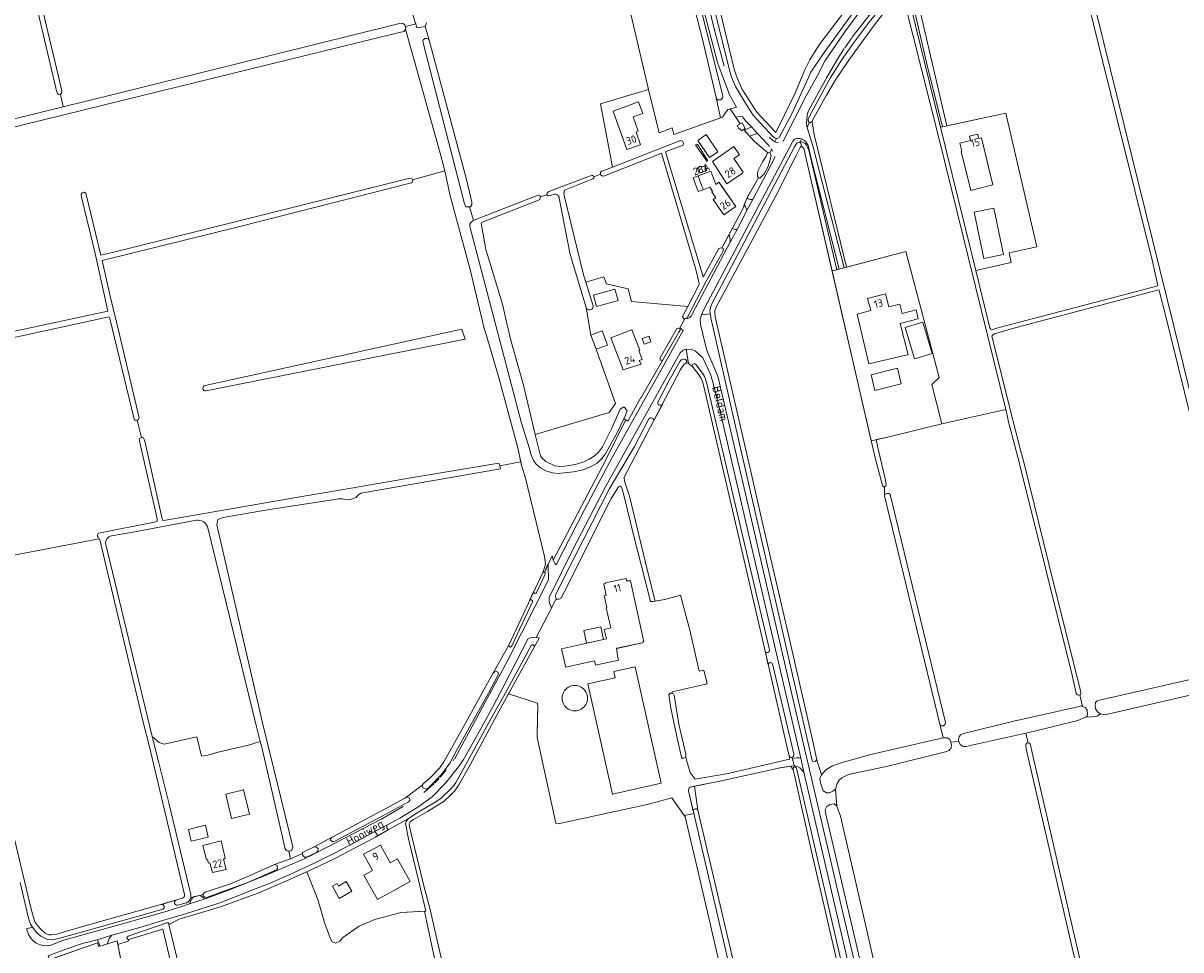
# Model space of a CAD drawing. Header units: metres. Extents: x 209813 to 223847, y 571801 to 587119.
# Tile 169 of 256: x 215663 to 216272, y 577498 to 577986. Entities that reach past the tile are written whole.
import ezdxf
from ezdxf.enums import TextEntityAlignment as Align

# ---------------------------------------------------------------- set-up
doc = ezdxf.new("R2010")
doc.units = ezdxf.units.M
for name, color, linetype, lineweight in [('B-RO-GR-BOUWLAND-GV', 8, 'Continuous', 0), ('B-RO-GR-GRAS-GV', 8, 'Continuous', 0), ('B-RO-GR-GROENVOORZIENING-GV', 8, 'Continuous', 0), ('B-RO-OG-BEBOUWING-GV', 8, 'Continuous', 0), ('B-RO-OG-BEBOUWING-T18', 8, 'Continuous', 0), ('B-RO-OG-BEBOUWING_OPSLAGTANK-GV', 8, 'Continuous', 0), ('B-RO-OG-TERREIN_CULTUURSCHEIDING-GV', 8, 'Continuous', 0), ('B-RO-OG-TERREIN_ERF-GV', 8, 'Continuous', 0), ('B-RO-OG-TOPOGRAFIE-T18', 8, 'Continuous', 0), ('B-RO-OG-WATER_SLOOT-GV', 8, 'Continuous', 0), ('B-RO-OG-WEG-GV', 8, 'Continuous', 0), ('B-RO-VH-ONVERHARD-GV', 8, 'Continuous', 0), ('B-RO-VH-VERHARDING_BETONSTRAATSTEEN-GV', 8, 'Continuous', 0), ('B-RO-VH-VERHARDING_PUIN-GV', 8, 'Continuous', 0)]:
    doc.layers.add(name, color=color, linetype=linetype, lineweight=lineweight)
doc.styles.add('NLCS-ISO-M200-T18', font='txt', dxfattribs={"height": 0.36})

msp = doc.modelspace()

# ---------------------------------------------------------------- linework, layer by layer
at = {"layer": 'B-RO-GR-BOUWLAND-GV', "flags": 128}
msp.add_lwpolyline([(215656.702, 578049.83), (215655.898, 578051.931), (215655.775, 578052.085), (215655.045, 578051.978), (215593.897, 578036.853), (215560.843, 578028.737), (215548.51, 578025.614), (215548.352, 578025.552), (215548.178, 578025.242), (215548.204, 578024.859), (215558.709, 577980.953), (215559.817, 577976.077), (215562.321, 577968.353), (215562.692, 577966.816), (215574.42, 577916.17), (215574.698, 577915.553), (215574.923, 577915.253), (215683.942, 577942.02), (215682.456, 577948.689), (215681.592, 577948.576), (215680.864, 577949.021), (215680.597, 577949.715), (215665.107, 578015.675)], close=True, dxfattribs=at)
msp.add_lwpolyline([(215875.241, 577986.268), (215874.471, 577984.365), (215876.617, 577977.084), (215896.309, 577903.74), (215899.166, 577891.919), (215899.166, 577890.515), (215898.299, 577889.474), (215897.868, 577889.428), (215899.991, 577882.228), (215903.818, 577883.82), (215933.936, 577895.608), (215935.028, 577895.103), (215935.086, 577894.615), (215938.586, 577895.73), (215938.726, 577896.85), (215939.679, 577897.384), (215962.5, 577906.105), (215963.139, 577905.608), (215963.317, 577905.192), (215966.865, 577906.656), (215966.896, 577907.46), (215967.456, 577908.192), (215968.136, 577908.387), (215973.109, 577910.317), (215966.885, 577943.718), (215992.165, 577951.189), (215981.612, 577996.083)], dxfattribs=at)
at = {"layer": 'B-RO-GR-GRAS-GV', "flags": 128}
for points in [[(215996.293, 578131.384), (216037.24, 577961.937), (216038.387, 577958.146), (216041.337, 577951.564), (216049.157, 577939.274), (216059.255, 577928.609), (216064.35, 577938.938), (216069.348, 577949.177), (216074.353, 577961.121), (216077.141, 577966.887), (216081.996, 577974.677), (216100.22, 577998.987)], [(215658.672, 578053.122), (215682.064, 577955.057), (215683.132, 577950.414), (215683.038, 577949.257), (215682.456, 577948.689), (215683.942, 577942.02), (215708.789, 577948.121), (215859.66, 577985.591), (215861.935, 577986.07), (215862.939, 577985.959), (215863.794, 577985.317), (215864.173, 577984.37), (215869.567, 577985.841), (215869.445, 577986.02), (215859.373, 578019.927)], [(216216.487, 578038.457), (216269.022, 577825.773), (216308.392, 577665.038), (216310.945, 577654.798), (216310.809, 577654.308)], [(216134.241, 577996.169), (216149.197, 577932.041), (216177.042, 577937.974), (216180.342, 577938.702), (216196.672, 577868.402), (216182.065, 577865.108), (216183.072, 577860.105), (216164.472, 577855.791), (216171.906, 577825.629), (216172.194, 577825.061), (216172.476, 577824.774), (216172.753, 577824.681), (216176.827, 577825.777), (216249.14, 577844.807), (216260.317, 577847.778), (216260.335, 577847.94), (216257.634, 577860.532), (216229.461, 577973.433), (216217.318, 578022.868)], [(216180.226, 577782.624), (216144.961, 577925.652), (216126.78, 577997.958), (216125.31, 578002.781), (216120.427, 577997.266), (216110.176, 577983.771), (216097.935, 577967.102), (216090.563, 577956.313), (216085.819, 577948.244), (216080.061, 577937.902), (216078.401, 577934.6), (216078.253, 577934.386), (216079.354, 577927.546), (216096.391, 577857.599), (216127.694, 577865.83), (216145.15, 577799.45), (216141.256, 577795.786), (216146.688, 577775.127)], [(215884.803, 577908.369), (215882.424, 577917.689), (215864.145, 577982.995), (215863.991, 577982.593), (215863.227, 577981.666), (215858.025, 577980.489), (215716.41, 577945.733), (215576.233, 577911.382)], [(215947.871, 577894.712), (215957.934, 577853.646), (215959.155, 577849.669), (215968.544, 577852.609), (215970.061, 577848.913), (215981.434, 577846.164), (215983.14, 577839.53), (216012.822, 577836.917), (216018.814, 577848.47), (216018.836, 577848.667), (216018.672, 577849.65), (216016.972, 577856.454), (215999.012, 577917.568), (215998.638, 577917.433), (215968.929, 577905.748), (215967.878, 577905.555), (215966.851, 577906.274), (215966.865, 577906.656), (215963.317, 577905.192)], [(215924.865, 577755.104), (215923.376, 577762.421), (215913.195, 577800.048), (215906.68, 577822.104), (215905.598, 577825.35), (215898.13, 577856.438), (215887.742, 577895.19), (215884.803, 577908.369), (215867.851, 577903.535), (215868.002, 577903.085), (215867.712, 577902.336), (215867.231, 577901.952), (215776.823, 577879.059), (215704.482, 577861.084), (215708.613, 577842.358), (215713.558, 577822.199), (215723.857, 577778.355), (215723.238, 577777.038)], [(215617.249, 577815.063), (215707.427, 577834.537), (215705.692, 577842.612), (215700.755, 577864.765), (215693.589, 577894.474), (215693.297, 577895.965), (215693.911, 577896.702), (215694.927, 577897.071), (215695.815, 577896.538), (215703.684, 577864.021), (215704.961, 577864.212), (215709.782, 577865.353), (215789.249, 577885.119), (215866.427, 577904.529), (215867.669, 577904.079), (215867.851, 577903.535)], [(215963.317, 577905.192), (215963.534, 577904.685), (215962.801, 577904.064), (215947.874, 577898.188)], [(215935.086, 577894.615), (215935.157, 577894.008), (215934.829, 577893.297), (215934.225, 577892.894), (215904.189, 577881.163), (215904.074, 577880.832), (215906.436, 577866.96), (215907.342, 577864.109), (215915.279, 577838.222), (215917.598, 577827.987), (215919.878, 577818.554), (215926.346, 577795.56), (215932.481, 577769.521), (215971.483, 577781.145), (215974.8, 577785.884), (215964.55, 577814.391), (215961.825, 577821.874), (215959.256, 577836.402), (215950.794, 577864.257), (215945.131, 577894.001)], [(215942.071, 577895.904), (215940.486, 577895.28), (215939.541, 577895.127), (215938.586, 577895.73), (215935.086, 577894.615)], [(216308.11, 577655.118), (216265.108, 577829.543), (216261.115, 577845.372), (216260.879, 577845.755), (216185.817, 577825.844), (216174.424, 577822.556), (216173.419, 577822.008), (216173.099, 577821.642), (216172.99, 577821.297), (216185.434, 577771.666), (216187.968, 577761.31), (216189.886, 577754.231), (216202.894, 577701.454), (216219.624, 577634.442), (216219.866, 577633.405), (216219.562, 577632.443), (216219.228, 577632.389)], [(215723.238, 577777.038), (215721.36, 577777.038), (215720.992, 577778.325), (215708.379, 577830.558), (215708.16, 577831.248), (215707.821, 577831.382), (215707.209, 577831.363), (215633.619, 577815.346), (215599.753, 577808.464), (215600.28, 577805.629), (215614.542, 577746.279), (215620.324, 577721.052), (215623.54, 577705.624)], [(215758.709, 577795.345), (215893.873, 577824.953), (215894.45, 577822.948), (215895.285, 577820.787), (215895.58, 577819.657), (215759.09, 577792.431)], [(216155.5, 577607.878), (216155.399, 577608.953), (216155.649, 577610.269), (216156.478, 577611.375), (216157.985, 577612.106), (216184.491, 577618.513), (216218.223, 577626.068), (216220.068, 577626.56), (216220.714, 577626.314), (216219.228, 577632.389), (216218.589, 577632.287), (216217.802, 577632.411), (216217.413, 577633.112), (216215.213, 577642.85), (216187.625, 577753.352), (216187.511, 577754.171), (216185.682, 577760.943), (216181.968, 577775.557), (216180.226, 577782.624), (216146.688, 577775.127), (216118.145, 577768.092), (216112.012, 577766.865), (216112.897, 577762.661), (216115.651, 577750.636), (216116.961, 577745.498), (216117.374, 577743.008), (216117.193, 577742.44), (216116.378, 577741.978)], [(215722.829, 577777.038), (215725.076, 577767.949), (215726.155, 577767.733), (215726.819, 577765.926), (215735.956, 577725.112), (215736.221, 577724.435), (215736.348, 577724.316), (215736.624, 577724.268), (215746.988, 577725.963), (215809.521, 577736.868), (215826.494, 577739.632), (215866.981, 577746.611), (215913.379, 577754.495), (215913.753, 577753.044)], [(215733.437, 577724.884), (215732.56, 577729.136), (215724.539, 577763.72), (215723.991, 577766.189), (215723.939, 577767.294), (215725.076, 577767.949)], [(215927.097, 577747.234), (215925.3, 577753.158), (215924.865, 577755.104), (215913.753, 577753.044), (215914.003, 577752.139), (215914.151, 577751.347), (215840.624, 577738.645), (215839.376, 577737.786), (215838.057, 577736.347), (215836.258, 577735.628), (215833.561, 577735.088), (215830.743, 577735.568), (215829.061, 577735.715), (215791.538, 577729.753), (215768.098, 577725.797), (215765.401, 577724.778), (215764.822, 577721.863), (215788.892, 577617.726), (215804.73, 577552.425)], [(215802.693, 577550.03), (215803.628, 577546.109), (215809.882, 577548.95), (215809.875, 577549.426), (215816.039, 577552.376), (215825.837, 577557.623), (215856.431, 577573.9), (215863.837, 577577.982), (215864.711, 577578.552), (215872.937, 577584.835), (215873.858, 577585.865), (215876.982, 577588.497), (215882.098, 577593.8), (215884.38, 577597.078), (215886.696, 577601.104), (215894.997, 577616.329), (215910.11, 577643.641), (215918.633, 577658.545), (215918.781, 577658.912), (215936.44, 577696.871), (215936.795, 577697.63), (215937.89, 577701.217), (215937.324, 577705.303), (215927.097, 577747.234)], [(216119.432, 577737.876), (216148.47, 577617.817)], [(215702.641, 577717.607), (215732.664, 577723.491), (215733.306, 577723.838), (215733.416, 577724.114), (215733.437, 577724.884)], [(215754.081, 577724.326), (215721.683, 577718.333), (215709.241, 577716.189)], [(215785.689, 577615.613), (215759.833, 577721.103)], [(215624.46, 577700.697), (215624.665, 577699.709), (215702.754, 577714.62)], [(215747.743, 577527.241), (215729.112, 577605.822), (215726.25, 577617.319), (215703.426, 577713.31)], [(215706.14, 577712.221), (215730.806, 577610.501), (215734.416, 577607.236), (215737.062, 577606.389), (215754.314, 577610.27), (215756.641, 577600.039), (215759.816, 577600.674), (215765.443, 577602.291), (215781.526, 577605.949), (215787.675, 577607.799), (215785.689, 577615.613)], [(215624.665, 577699.709), (215624.957, 577698.305), (215652.911, 577578.487), (215667.029, 577519.511), (215668.96, 577512.853), (215670.485, 577510.797), (215672.063, 577508.972), (215674.414, 577506.956), (215676.343, 577506.015), (215677.729, 577505.969), (215680.507, 577506.385), (215684.429, 577507.594), (215708.489, 577514.41), (215732.867, 577521.338), (215746.624, 577525.374)], [(216323.486, 577273.834), (216323.259, 577275.031), (216324.368, 577275.475), (216334.14, 577277.587), (216395.245, 577291.768), (216316.798, 577632.028), (216316.376, 577633.982), (216316.445, 577635.451), (216316.571, 577636.08), (216315.513, 577641.067), (216305.419, 577638.772), (216232.405, 577621.946), (216230.249, 577622.352), (216228.376, 577621.254), (216223.872, 577620.634), (216222.624, 577620.9), (216218.293, 577618.897), (216195.36, 577613.289), (216190.846, 577612.281), (216192.086, 577607.126)], [(216230.249, 577622.352), (216230.075, 577622.385), (216228.539, 577623.456), (216227.498, 577625.113), (216227.407, 577626.711), (216227.558, 577628.327), (216228.481, 577629.179), (216229.641, 577629.54), (216295.97, 577644.752)], [(216033.059, 577475.49), (216018.624, 577537.689), (216011.348, 577568.248), (216004.338, 577578.183), (215991.458, 577574.673), (215944.588, 577564.485), (215943.397, 577564.816), (215933.479, 577609.878), (215933.663, 577621.057), (215933.898, 577626.165), (215933.7, 577628.104), (215918.436, 577633.004), (215913.241, 577623.576), (215897.114, 577593.679), (215892.273, 577585.046), (215890.126, 577581.842), (215888.078, 577579.709), (215884.51, 577576.479), (215875.804, 577571.022), (215868.276, 577566.834), (215866.678, 577565.582), (215866.396, 577565.174), (215866.126, 577564.513), (215866.27, 577563.161), (215867.529, 577557.742), (215874.022, 577531.143), (215876.737, 577520.773), (215912.735, 577363.432)], [(216220.714, 577626.314), (216222.25, 577625.73), (216223.073, 577624.367), (216223.355, 577622.381), (216223.109, 577621.134), (216222.624, 577620.9)], [(216190.846, 577612.281), (216159.262, 577605.226), (216158.432, 577605.226), (216157.546, 577605.44), (216156.257, 577606.29), (216155.5, 577607.878), (216151.425, 577607.511), (216151.649, 577605.982), (216151.447, 577604.565), (216150.458, 577603.025), (216148.563, 577602.331), (216118.249, 577594.933), (216097.489, 577590.39), (216093.97, 577588.78), (216092.462, 577587.482), (216091.53, 577585.681), (216090.62, 577582.751), (216091.293, 577573.794), (216093.156, 577568.517), (216105.359, 577516.015), (216115.348, 577471.911)], [(216147.286, 577609.772), (216147.677, 577609.856), (216148.589, 577609.856), (216149.503, 577609.742), (216150.877, 577608.825), (216151.425, 577607.511)], [(216242.342, 577382.29), (216191.094, 577604), (216190.847, 577605.541), (216190.883, 577606.222), (216191.234, 577606.857), (216191.772, 577607.126), (216192.313, 577607.126)], [(216192.313, 577607.126), (216192.802, 577606.881), (216193.168, 577606.439), (216193.315, 577606.008), (216194.183, 577601.893), (216202.794, 577564.763), (216215.753, 577508.394), (216236.764, 577418.474), (216261.274, 577313.479), (216272.265, 577265.943), (216272.638, 577264.524), (216272.833, 577264.11), (216273.054, 577263.813), (216273.422, 577263.464), (216273.626, 577263.5), (216307.869, 577271.401), (216311.401, 577272.24), (216312.051, 577272.152), (216312.411, 577271.446)], [(216018.186, 577571.71), (216045.602, 577454.411), (216075.348, 577327.325), (216077.023, 577320.553), (216127.233, 577333.861), (216126.45, 577340.247), (216118.514, 577374.517), (216077.644, 577551.566), (216068.957, 577590.195), (216068.288, 577592.873), (216067.101, 577594.786), (216061.53, 577593.926), (216029.674, 577586.948), (216016.31, 577584.279)], [(216018.186, 577571.71), (216016.31, 577584.279), (216014.152, 577583.848), (216013.515, 577583.498), (216013.309, 577583.087), (216013.183, 577581.866)], [(216013.183, 577581.866), (216015.662, 577571.161)], [(215885.612, 577465.726), (215878.098, 577500.175), (215874.117, 577518.507), (215861.768, 577517.805), (215848.079, 577514.188), (215839.665, 577510.536), (215831.172, 577504.583), (215829.584, 577502.678), (215827.203, 577501.567), (215825.298, 577502.52), (215824.107, 577505.298), (215821.567, 577512.6), (215817.894, 577524.64), (215812.116, 577539.297), (215801.056, 577534.265), (215786.963, 577528.083), (215766.725, 577520.766), (215744.928, 577514.243), (215739.588, 577511.419), (215756.794, 577440.487)], [(215769.055, 577369.15), (215760.072, 577409.358), (215736.385, 577509.102), (215718.479, 577503.593), (215718.112, 577502.637), (215712.654, 577500.87), (215720.584, 577460.331), (215673.03, 577450.234), (215674.446, 577444.51)]]:
    msp.add_lwpolyline(points, dxfattribs=at)
for points in [[(216030.033, 577936.275), (216027.782, 577946.879), (216020.35, 577978.366), (215994.579, 578078.332), (215994.381, 578079.477), (215994.636, 578080.2), (215963.734, 578071.706), (215981.612, 577996.083), (215992.209, 577951.202), (215997.768, 577928.442), (216004.676, 577930.956), (216005.4, 577927.482)], [(216083.209, 577590.262), (216085.568, 577592.982), (216089.101, 577595.002), (216095.425, 577597.208), (216109.164, 577600.968), (216143.376, 577608.929), (216147.286, 577609.772), (216116.371, 577737.164), (216116.378, 577741.978), (216115.817, 577742.01), (216115.36, 577742.668), (216111.424, 577757.183), (216074.689, 577916.95), (216074.228, 577918.875), (216073.888, 577919.928), (216073.377, 577920.708), (216073.096, 577920.997), (216072.798, 577921.106), (216072.432, 577921.157), (216072.309, 577921.042), (216071.966, 577920.569), (216069.891, 577916.415), (216059.071, 577894.904), (216046.533, 577871.458), (216027.947, 577836.844), (216027.072, 577834.85), (216026.993, 577834.101), (216027.304, 577831.431), (216047.093, 577745.507), (216052.019, 577723.66), (216065.611, 577664.769), (216078.474, 577608.636), (216080.83, 577598.103)], [(216011.96, 577807.275), (216010.763, 577806.339), (216010.001, 577805.289), (216009.04, 577803.698), (215979.291, 577747.035), (215979.266, 577746.305), (215979.699, 577744.441), (215982.125, 577737.106), (215991.757, 577697.035), (215995.605, 577681.782), (216000.655, 577682.542), (216008.91, 577684.976), (216013.981, 577665.834), (216018.823, 577644.959), (216021.204, 577645.435), (216023.03, 577638.291), (216004.528, 577633.922), (216004.662, 577633.289), (216005.373, 577633.015), (216005.611, 577632.175), (216008.134, 577616.98), (216011.734, 577601.241), (216011.835, 577599.515), (216012.169, 577597.942), (216014.153, 577591.46), (216016.68, 577588.047), (216034.063, 577591.063), (216066.408, 577598.471), (216066.147, 577600.269), (216065.006, 577605.467), (216054.757, 577650.207), (216037.447, 577725.038), (216021.368, 577794.085), (216020.478, 577797.444), (216019.788, 577799.065), (216018.862, 577800.712), (216015.591, 577804.816), (216015.222, 577805.239), (216013.139, 577806.98)]]:
    msp.add_lwpolyline(points, close=True, dxfattribs=at)
at = {"layer": 'B-RO-GR-GRAS-GV'}
for points in [[(215947.874, 577898.188, 0.1613916), (215947.871, 577894.712)], [(215945.131, 577894.001, 0.4839517), (215942.071, 577895.904)], [(215759.09, 577792.431, -0.9776718), (215758.709, 577795.345)], [(216116.371, 577737.164, -0.6163052), (216119.432, 577737.876)], [(215759.833, 577721.103, 0.3421888), (215754.081, 577724.326)], [(215701.926, 577716.184, -0.3462479), (215702.641, 577717.607)], [(215702.391, 577715.008, -0.1760642), (215701.926, 577716.184)], [(215703.426, 577713.31, 0.10324), (215702.754, 577714.62)], [(215709.241, 577716.189, 0.354776), (215706.14, 577712.221)], [(216148.47, 577617.817, -0.7982145), (216145.582, 577616.779)], [(216015.662, 577571.161, -0.7653844), (216018.186, 577571.71)], [(215804.73, 577552.425, -0.4598263), (215802.693, 577550.03)], [(215746.624, 577525.374, 0.4064001), (215747.743, 577527.241)]]:
    msp.add_lwpolyline(points, format="xyb", dxfattribs=at)
at = {"layer": 'B-RO-GR-GROENVOORZIENING-GV', "flags": 128}
msp.add_lwpolyline([(216072.309, 577921.042), (216072.432, 577921.157), (216072.798, 577921.106), (216073.096, 577920.997), (216073.377, 577920.708), (216073.888, 577919.928), (216074.228, 577918.875), (216074.689, 577916.95), (216088.775, 577855.688), (216091.226, 577856.24), (216076.493, 577919.205), (216075.864, 577920.874), (216075.329, 577921.921), (216074.552, 577922.724), (216073.625, 577923.334), (216072.584, 577923.594), (216071.826, 577923.51)], dxfattribs=at)
at = {"layer": 'B-RO-GR-GROENVOORZIENING-GV'}
msp.add_lwpolyline([(216071.826, 577923.51, -0.3987455), (216072.309, 577921.042)], format="xyb", dxfattribs=at)
at = {"layer": 'B-RO-OG-BEBOUWING-GV', "flags": 128}
for points in [[(215986.9, 577944.708), (215973.453, 577939.843), (215980.79, 577919.565), (215987.973, 577922.112), (215985.588, 577928.751), (215986.764, 577929.174), (215984.031, 577936.771), (215989.111, 577938.597)], [(216020.582, 577920.716), (216024.174, 577915.362), (216028.632, 577918.353), (216022.45, 577927.424), (216018.046, 577924.353)], [(216171.58, 577908.9), (216167.47, 577925.71), (216166.01, 577925.35), (216165.45, 577927.64), (216161.13, 577926.61), (216161.67, 577924.32), (216156.04, 577922.98), (216157.1, 577918.64), (216156.79, 577918.57), (216161.809, 577898.071), (216173.529, 577900.941)], [(216016.861, 577922.096), (216022.923, 577913.506), (216023.446, 577913.673), (216018.016, 577922.465)], [(216037.061, 577914.777), (216040.068, 577916.858), (216037.129, 577921.105), (216025.875, 577913.319), (216033.372, 577901.441), (216041.594, 577907.122), (216041.453, 577907.326), (216041.969, 577907.683)], [(216022.849, 577908.586), (216021.992, 577910.952), (216020.397, 577910.375), (216020.234, 577910.823), (216017.803, 577909.942), (216018.822, 577907.128)], [(216018.225, 577905.667), (216015.663, 577904.75), (216018.288, 577897.417), (216020.85, 577898.334)], [(216038.077, 577889.58), (216030.341, 577900.68), (216029.208, 577902.327), (216027.502, 577901.154), (216024.966, 577908.131), (216018.327, 577905.704), (216020.967, 577898.377), (216024.351, 577899.702), (216025.779, 577897.626), (216025.4, 577897.365), (216027.599, 577894.169), (216026.232, 577893.228), (216031.742, 577885.221)], [(216173.992, 577888.627), (216163.695, 577886.5), (216168.709, 577862.225), (216179.006, 577864.352)], [(215974.437, 577846.114), (215963.086, 577842.934), (215964.772, 577836.917), (215976.123, 577840.097)], [(216118.662, 577836.739), (216116.925, 577843.563), (216107.53, 577841.171), (216109.167, 577834.741), (216101.973, 577832.91), (216108.173, 577806.759), (216127.635, 577811.225), (216128.802, 577811.522), (216124.595, 577828.044), (216134.229, 577830.497), (216133.062, 577835.077), (216125.692, 577833.202), (216124.419, 577838.204)], [(215967.76, 577824.035), (215961.825, 577821.874), (215964.55, 577814.391), (215970.485, 577816.552)], [(215988.784, 577809.05), (215986.983, 577813.726), (215987.491, 577813.921), (215983.353, 577824.668), (215972.236, 577820.389), (215978.706, 577803.585), (215988.22, 577806.515), (215987.195, 577808.439)], [(215992.425, 577821.267), (215988.841, 577820.063), (215989.824, 577817.135), (215993.408, 577818.339)], [(215975.863, 577652.887), (215975.28, 577656.985), (215976.329, 577657.064), (215988.833, 577659.781), (215988.766, 577660.087), (215989.649, 577660.279), (215982.658, 577692.45), (215980.616, 577692.378), (215980.33, 577693.697), (215969.408, 577691.323), (215969.458, 577691.091), (215968.553, 577690.894), (215969.875, 577684.811), (215968.741, 577684.565), (215970.094, 577678.339), (215969.892, 577678.289), (215972.21, 577667.626), (215968.822, 577666.89), (215969.919, 577661.842), (215946.377, 577656.726), (215948.504, 577646.941), (215963.688, 577650.241), (215964.182, 577647.969), (215976.357, 577650.615)], [(215960.241, 577638.214), (215973.234, 577580.092), (215998.831, 577585.814), (215985.112, 577647.185), (215973.924, 577644.684), (215974.65, 577641.435)], [(215778.858, 577582.357), (215769.495, 577580.092), (215772.601, 577567.254), (215781.964, 577569.519)], [(215762.493, 577538.781), (215769.619, 577540.435), (215768.368, 577545.822), (215769.207, 577546.329), (215767.056, 577555.589), (215757.419, 577553.137), (215759.34, 577545.587), (215759.885, 577545.726), (215760.371, 577543.817), (215761.161, 577544.018)], [(215866.571, 577534.162), (215860.02, 577546.022), (215856.128, 577543.872), (215850.898, 577553.34), (215842.049, 577548.452), (215846.743, 577539.953), (215842.294, 577537.495), (215849.38, 577524.667)], [(215828.904, 577531.733), (215828.178, 577533.068), (215825.621, 577531.678), (215829.133, 577525.216), (215835.865, 577528.989), (215832.976, 577534.055)]]:
    msp.add_lwpolyline(points, close=True, dxfattribs=at)
msp.add_lwpolyline([(216043.025, 577930.596), (216041.471, 577933.619), (216038.805, 577932.249), (216039.807, 577930.301), (216040.313, 577930.561), (216040.865, 577929.486), (216043.025, 577930.596)], dxfattribs=at)
at = {"layer": 'B-RO-OG-BEBOUWING_OPSLAGTANK-GV'}
msp.add_lwpolyline([(215959.982, 577630.623, 1.0000747), (215946.593, 577630.623)], format="xyb", dxfattribs=at)
at = {"layer": 'B-RO-OG-TERREIN_CULTUURSCHEIDING-GV', "flags": 128}
for points in [[(216145.854, 577931.329), (216146.904, 577931.553), (216138.519, 577965.396), (216131.329, 577996.461), (216128.206, 578005.484), (216127.407, 578006.66), (216126.641, 578007.122), (216126.246, 578006.529), (216127.047, 578006.25), (216127.586, 578005.456), (216127.936, 578004.408), (216139.867, 577955.619)], [(216095.199, 577857.285), (216096.391, 577857.599), (216079.354, 577927.546), (216078.253, 577934.386), (216078.034, 577934.07), (216077.504, 577933.777), (216076.93, 577933.82), (216075.646, 577931.226), (216078.72, 577921.572)], [(216072.639, 577925.153), (216071.826, 577923.51), (216072.584, 577923.594), (216073.625, 577923.334), (216074.552, 577922.724), (216075.329, 577921.921), (216075.864, 577920.874), (216076.493, 577919.205), (216091.226, 577856.24), (216092.491, 577856.573), (216077.632, 577915.594), (216076.131, 577921.621), (216075.185, 577923.451), (216074.199, 577924.315)]]:
    msp.add_lwpolyline(points, close=True, dxfattribs=at)
at = {"layer": 'B-RO-OG-TERREIN_ERF-GV', "flags": 128}
for points in [[(216035.187, 577940.957), (216033.928, 577940.652), (216031.03, 577936.631), (216005.4, 577927.482), (216004.676, 577930.956), (215997.768, 577928.442), (215992.209, 577951.202), (215966.885, 577943.718), (215973.109, 577910.317), (216009.038, 577924.262), (216009.95, 577923.974), (216010.641, 577922.902), (216010.411, 577921.827), (216001.156, 577918.315), (216020.937, 577852.503), (216020.992, 577852.28), (216029.17, 577867.468), (216030.265, 577867.879), (216030.674, 577867.704), (216041.931, 577888.72), (216044.067, 577894.23), (216050.057, 577904.642), (216049.496, 577905.379), (216049.569, 577907.123), (216049.886, 577908.508), (216052.096, 577913.017), (216053.853, 577915.769), (216054.535, 577917.548), (216054.969, 577917.779), (216047.993, 577923.77), (216042.233, 577930.189), (216040.865, 577929.486), (216040.313, 577930.561), (216039.807, 577930.301), (216038.805, 577932.249), (216040.362, 577933.049)], [(215984.031, 577936.771), (215986.764, 577929.174), (215985.588, 577928.751), (215987.973, 577922.112), (215980.79, 577919.565), (215973.453, 577939.843), (215986.9, 577944.708), (215989.111, 577938.597)], [(216146.904, 577931.553), (216145.854, 577931.329), (216164.472, 577855.791), (216183.072, 577860.105), (216182.065, 577865.108), (216196.672, 577868.402), (216180.342, 577938.702), (216177.042, 577937.974)], [(216024.174, 577915.362), (216018.046, 577924.353), (216022.45, 577927.424), (216028.632, 577918.353)], [(216157.1, 577918.64), (216156.04, 577922.98), (216161.67, 577924.32), (216161.13, 577926.61), (216165.45, 577927.64), (216166.01, 577925.35), (216167.47, 577925.71), (216173.529, 577900.941), (216161.809, 577898.071), (216156.79, 577918.57)], [(216040.068, 577916.858), (216037.061, 577914.777), (216041.969, 577907.683), (216041.453, 577907.326), (216041.594, 577907.122), (216033.372, 577901.441), (216025.875, 577913.319), (216037.129, 577921.105)], [(216017.803, 577909.942), (216020.234, 577910.823), (216020.397, 577910.375), (216021.992, 577910.952), (216022.849, 577908.586), (216018.822, 577907.128)], [(216018.288, 577897.417), (216015.663, 577904.75), (216018.225, 577905.667), (216020.85, 577898.334)], [(216026.232, 577893.228), (216027.599, 577894.169), (216025.4, 577897.365), (216025.779, 577897.626), (216024.351, 577899.702), (216020.967, 577898.377), (216018.327, 577905.704), (216024.966, 577908.131), (216027.502, 577901.154), (216029.208, 577902.327), (216030.407, 577900.725), (216038.077, 577889.58), (216031.742, 577885.221)], [(216168.709, 577862.225), (216163.695, 577886.5), (216173.992, 577888.627), (216179.006, 577864.352)], [(216095.199, 577857.285), (216088.775, 577855.688), (216109.351, 577766.199), (216118.145, 577768.092), (216146.688, 577775.127), (216141.256, 577795.786), (216145.15, 577799.45), (216127.694, 577865.83)], [(215963.086, 577842.934), (215974.437, 577846.114), (215976.123, 577840.097), (215964.772, 577836.917)], [(216108.173, 577806.759), (216101.973, 577832.91), (216109.167, 577834.741), (216107.53, 577841.171), (216116.925, 577843.563), (216118.662, 577836.739), (216124.419, 577838.204), (216125.692, 577833.202), (216133.062, 577835.077), (216134.229, 577830.497), (216124.595, 577828.044), (216128.802, 577811.522), (216127.635, 577811.225)], [(215983.353, 577824.668), (215987.491, 577813.921), (215986.983, 577813.726), (215988.784, 577809.05), (215987.195, 577808.439), (215988.22, 577806.515), (215978.706, 577803.585), (215972.236, 577820.389)], [(216136.568, 577828.581), (216141.449, 577812.163), (216132.131, 577809.393), (216127.25, 577825.811)], [(215988.841, 577820.063), (215992.425, 577821.267), (215993.408, 577818.339), (215989.824, 577817.135)], [(216109.34, 577800.872), (216123.225, 577804.362), (216125.272, 577796.22), (216111.387, 577792.73)], [(215984.362, 577715.998), (215979.326, 577736.858), (215978.26, 577740.784), (215977.752, 577741.873), (215977.489, 577742.232), (215977.346, 577742.295), (215976.958, 577742.305), (215976.325, 577741.982), (215972.421, 577735.831), (215947.86, 577686.854), (215945.915, 577683.188), (215944.977, 577682.719), (215943.671, 577682.719), (215943.535, 577683.067), (215941.08, 577678.137), (215933.05, 577662.652), (215934.274, 577662.388), (215934.504, 577662.277), (215931.95, 577657.598), (215931.792, 577657.245), (215918.436, 577633.004), (215933.7, 577628.104), (215933.898, 577626.165), (215933.428, 577612.364), (215933.479, 577609.878), (215943.397, 577564.816), (215944.588, 577564.485), (215991.458, 577574.673), (216004.338, 577578.183), (216010.877, 577568.916), (216015.937, 577569.983), (216013.183, 577581.866), (216013.309, 577583.087), (216013.515, 577583.498), (216014.152, 577583.848), (216029.674, 577586.948), (216061.53, 577593.926), (216068.832, 577595.005), (216067.823, 577599.403), (216066.73, 577599.346), (216066.147, 577600.269), (216066.408, 577598.471), (216034.063, 577591.063), (216016.68, 577588.047), (216014.153, 577591.46), (216012.169, 577597.942), (216011.835, 577599.515), (216010.292, 577598.946), (216009.483, 577599.655), (216006.87, 577611.211), (216003.926, 577625.418), (216002.784, 577632.353), (216003.544, 577633.304), (216004.662, 577633.289), (216004.528, 577633.922), (216023.03, 577638.291), (216021.204, 577645.435), (216018.823, 577644.959), (216013.981, 577665.834), (216008.91, 577684.976), (216000.655, 577682.542), (215994.324, 577681.529), (215993.33, 577681.557), (215992.938, 577682.131), (215992.061, 577685.831)], [(215968.741, 577684.565), (215969.875, 577684.811), (215968.553, 577690.894), (215969.458, 577691.091), (215969.408, 577691.323), (215980.33, 577693.697), (215980.616, 577692.378), (215982.658, 577692.45), (215989.649, 577660.279), (215988.766, 577660.087), (215988.833, 577659.781), (215976.298, 577657.207), (215975.28, 577656.985), (215975.863, 577652.887), (215976.357, 577650.615), (215964.182, 577647.969), (215963.688, 577650.241), (215948.504, 577646.941), (215946.377, 577656.726), (215969.919, 577661.842), (215968.822, 577666.89), (215972.21, 577667.626), (215969.892, 577678.289), (215970.094, 577678.339)], [(215968.425, 577661.636), (215959.555, 577659.694), (215958.094, 577666.369), (215966.964, 577668.311)], [(215985.112, 577647.185), (215998.831, 577585.814), (215973.234, 577580.092), (215960.241, 577638.214), (215974.65, 577641.435), (215973.924, 577644.684)], [(215769.495, 577580.092), (215778.858, 577582.357), (215781.964, 577569.519), (215772.601, 577567.254)], [(215865.714, 577567.21), (215855.107, 577561.343), (215848.271, 577557.492), (215827.008, 577546.262), (215814.746, 577540.494), (215812.116, 577539.297), (215817.894, 577524.64), (215821.567, 577512.6), (215824.107, 577505.298), (215825.298, 577502.52), (215827.203, 577501.567), (215829.584, 577502.678), (215831.172, 577504.583), (215839.665, 577510.536), (215848.079, 577514.188), (215861.768, 577517.805), (215874.945, 577518.554), (215870.925, 577534.88), (215865.792, 577556.507), (215864.201, 577564.659), (215864.26, 577565.4), (215864.824, 577566.296)], [(215749.83, 577561.556), (215758.785, 577563.745), (215760.306, 577557.524), (215751.351, 577555.335)], [(215767.056, 577555.589), (215769.207, 577546.329), (215768.368, 577545.822), (215769.619, 577540.435), (215762.493, 577538.781), (215761.161, 577544.018), (215760.371, 577543.817), (215759.885, 577545.726), (215759.34, 577545.587), (215757.419, 577553.137)], [(215842.049, 577548.452), (215850.898, 577553.34), (215856.128, 577543.872), (215860.02, 577546.022), (215866.571, 577534.162), (215849.38, 577524.667), (215842.294, 577537.495), (215846.743, 577539.953)], [(215829.133, 577525.216), (215825.621, 577531.678), (215828.178, 577533.068), (215828.904, 577531.733), (215832.976, 577534.055), (215835.865, 577528.989)], [(215663.071, 577487.064), (215671.953, 577450.005), (215720.584, 577460.331), (215712.258, 577502.897), (215702.622, 577499.84), (215702.012, 577501.835), (215666.428, 577489.32), (215666.515, 577488.537)]]:
    msp.add_lwpolyline(points, close=True, dxfattribs=at)
for points in [[(216012.822, 577836.917), (215983.14, 577839.53), (215981.434, 577846.164), (215970.061, 577848.913), (215968.544, 577852.609), (215959.155, 577849.669), (215962.781, 577837.866)], [(215959.256, 577836.402), (215961.825, 577821.874), (215967.76, 577824.035), (215970.485, 577816.552), (215964.55, 577814.391), (215974.8, 577785.884), (215971.483, 577781.145), (215932.481, 577769.521), (215935.223, 577758.32), (215935.867, 577757.276), (215938.044, 577755.272), (215942.819, 577753.081), (215945.436, 577752.707), (215947.842, 577752.835), (215953.632, 577753.769), (215958.058, 577755.059), (215960.961, 577756.519), (215963.431, 577758.054), (215965.765, 577760.158), (215967.887, 577763.058), (215972.695, 577772.514), (215977.182, 577782.808), (215979.059, 577784.029), (215980.939, 577782.148), (215980.03, 577779.747), (215979.08, 577777.761), (215981.225, 577776.57), (215988.126, 577788.952), (215988.303, 577788.986), (215999.734, 577808.857)], [(215998.266, 577809.918), (216007.12, 577825.25), (216007.774, 577825.518), (216008.408, 577825.347), (216011.191, 577830.339), (216010.854, 577830.282), (216009.991, 577831.685), (216012.822, 577836.917)], [(215734.416, 577607.236), (215730.806, 577610.501), (215734.16, 577596.672), (215739.56, 577575.514), (215750.881, 577528.024)], [(215800.799, 577551.245), (215793.133, 577585.093), (215788.253, 577605.522), (215787.675, 577607.799), (215781.526, 577605.949), (215765.443, 577602.291), (215759.816, 577600.674), (215756.641, 577600.039), (215754.314, 577610.27), (215737.062, 577606.389), (215734.416, 577607.236)], [(215751.048, 577525.603), (215757.627, 577527.358), (215757.627, 577527.549), (215758.077, 577528.239), (215758.66, 577528.503), (215771.972, 577532.942), (215781.069, 577536.789), (215795.147, 577543.04), (215803.628, 577546.109), (215802.693, 577550.03)]]:
    msp.add_lwpolyline(points, dxfattribs=at)
at = {"layer": 'B-RO-OG-TERREIN_ERF-GV'}
for points in [[(215962.781, 577837.866, -1.0297261), (215959.256, 577836.402)], [(215999.734, 577808.857, -0.8932045), (215998.266, 577809.918)], [(215959.982, 577630.623, -1.0000747), (215946.593, 577630.623)], [(215802.693, 577550.03, -0.295479), (215800.799, 577551.245)], [(215750.881, 577528.024, -0.1556923), (215751.048, 577525.603)]]:
    msp.add_lwpolyline(points, format="xyb", dxfattribs=at)
at = {"layer": 'B-RO-OG-WATER_SLOOT-GV'}
msp.add_line((216190.883, 577606.222), (216190.847, 577605.541), dxfattribs=at)
msp.add_line((216190.883, 577606.222), (216190.847, 577605.541), dxfattribs=at)
at = {"layer": 'B-RO-OG-WEG-GV', "flags": 128}
for points in [[(215990.771, 578132.616), (216026.585, 577983.794), (216031.978, 577963.408)], [(216059.477, 577925.43), (216058.798, 577925.557), (216058.043, 577926.073), (216057.503, 577926.578), (216057.35, 577926.687), (216047.259, 577937.706), (216043.655, 577943.106), (216037.89, 577952.693), (216035.824, 577957.713), (216034.745, 577961.311), (216029.224, 577984.08), (215994.023, 578128.58)], [(216028.475, 577965.344), (216021.047, 577993.397), (216005.464, 578060.674), (216000.204, 578081.731), (215997.11, 578080.88), (215998.154, 578079.826), (216031.253, 577947.839), (216031.19, 577946.767), (216030.217, 577945.713), (216028.51, 577945.713), (216027.782, 577946.879), (216030.033, 577936.275), (216031.03, 577936.631), (216033.928, 577940.652), (216038.474, 577941.822), (216034.798, 577948.309), (216034.249, 577949.943), (216028.789, 577964.365)], [(216076.93, 577933.82), (216076.725, 577933.835), (216076.23, 577934.707), (216076.197, 577935.596), (216076.682, 577936.76), (216079.116, 577941.351), (216087.737, 577957.078), (216093.802, 577966.65), (216100.481, 577976.172), (216108.339, 577986.702), (216123.18, 578005.053), (216124.482, 578006.24), (216125.407, 578006.558), (216126.119, 578006.533), (216126.641, 578007.122), (216124.951, 578007.445), (216123.103, 578007.568), (216121.615, 578006.994), (216106.186, 577987.597), (216099.401, 577978.818)], [(216101.761, 577994.341), (216084.626, 577970.679), (216077.579, 577960.279), (216076.306, 577957.494), (216067.68, 577938.396), (216060.969, 577925.987), (216060.28, 577925.507), (216059.477, 577925.43), (216058.699, 577923.686), (216059.733, 577923.136), (216060.423, 577923.235)], [(216062.84, 577923.899), (216063.06, 577923.99), (216075.174, 577947.834), (216081.135, 577958.638), (216085.217, 577966.379), (216088.645, 577971.501), (216095.523, 577981.619), (216104.453, 577993.67)], [(216099.131, 577978.452), (216095.44, 577973.199)], [(216095.138, 577972.743), (216092.372, 577968.307), (216085.654, 577956.994)], [(216085.475, 577956.681), (216076.507, 577940.258), (216075.909, 577938.462), (216075.446, 577935.762), (216075.343, 577933.67), (216075.506, 577931.78), (216075.646, 577931.226), (216076.93, 577933.82)], [(216054.817, 577922.427), (216049.574, 577927.959), (216045.37, 577926.689), (216047.993, 577923.77), (216054.969, 577917.779), (216055.856, 577918.252), (216056.077, 577917.813), (216056.893, 577919.64), (216056.721, 577919.936)], [(216055.877, 577921.161), (216055.35, 577921.816)], [(216056.181, 577925.497), (216057.291, 577924.619)], [(216050.057, 577904.642), (216044.032, 577894.139), (216044.688, 577893.67), (216045.696, 577893.234), (216047.026, 577893.234), (216058.668, 577915.358), (216058.534, 577915.937)], [(216056.077, 577917.813), (216056.683, 577916.607), (216056.191, 577914.303), (216054.926, 577910.24), (216053.016, 577906.72), (216050.866, 577904.729), (216050.057, 577904.642)], [(216057.427, 577918.726), (216056.893, 577919.64)], [(216019.997, 577832.569), (216019.359, 577830.248), (216019.436, 577827.452), (216022.87, 577813.77), (216028.565, 577800.151), (216042.027, 577743.604), (216068.134, 577630.537), (216093.566, 577521.486), (216105.653, 577470.002), (216148.17, 577286.772), (216161.91, 577228.1), (216166.401, 577208.534), (216167.929, 577202.655), (216168.741, 577194.888), (216168.695, 577190.671), (216168.084, 577186.404), (216166.972, 577182.414), (216163.279, 577175.203), (216155.683, 577165.716), (216145.399, 577157.078), (216131.963, 577146.458)], [(216137.06, 577348.946), (216085.556, 577569.502), (216085.297, 577570.411), (216085.186, 577571.913), (216086.03, 577573.602), (216087.705, 577574.719), (216089.96, 577574.97), (216091.293, 577573.794), (216090.62, 577582.751), (216089.198, 577581.721), (216087.4, 577580.8), (216085.823, 577580.8), (216084.124, 577581.876), (216082.708, 577586.047), (216082.311, 577588.277), (216083.209, 577590.262), (216080.83, 577598.103), (216079.972, 577597.352), (216078.543, 577597.524), (216078.117, 577598.59), (216060.723, 577674.449), (216041.386, 577758.454), (216025.247, 577829.307), (216024.596, 577833.108)], [(216011.916, 577814.393), (216010.412, 577813.921), (216008.752, 577812.495), (215969.711, 577742.264), (215952.669, 577709.598), (215939.733, 577683.59)], [(216067.823, 577599.403), (216067.927, 577598.952), (216069.999, 577599.229), (216071.714, 577599.252), (216072.28, 577599.15), (216058.477, 577658.483), (216044.574, 577718.02), (216029.774, 577782.237), (216026.275, 577795.814), (216024.739, 577801.218), (216020.765, 577809.903), (216016.731, 577813.51), (216014.696, 577814.319), (216012.204, 577814.483), (216011.916, 577814.393), (216013.139, 577806.98), (216015.222, 577805.239), (216015.188, 577805.892), (216015.476, 577806.468), (216016, 577806.667), (216016.479, 577806.667), (216016.965, 577806.364), (216020.549, 577801.772), (216021.553, 577799.987), (216022.32, 577798.203), (216023.094, 577795.438), (216037.174, 577735.181), (216055.785, 577656.051)], [(215997.205, 577786.904), (216003.051, 577797.931), (216008.6, 577807.931), (216009.392, 577808.754), (216010.242, 577809.117), (216010.858, 577809.158), (216011.728, 577809.086), (216012.24, 577808.09), (216011.96, 577807.275), (216013.024, 577807.009)], [(215994.779, 577776.535), (215999.417, 577785.368)], [(215943.535, 577683.067), (215943.113, 577684.153), (215943.323, 577685.309), (215948.453, 577695.645), (215971.452, 577740.743), (215984.677, 577763.272), (215992.387, 577777.815)], [(215890.044, 577598.951), (215917.996, 577650.657), (215939.442, 577692.992), (215939.288, 577700.279), (215939.118, 577701.143)], [(215939.118, 577701.143), (215937.311, 577696.919), (215937.669, 577696.765), (215937.743, 577695.948), (215933.2, 577686.169)], [(215931.732, 577686.926), (215929.517, 577682.136)], [(215941.08, 577678.137), (215943.535, 577683.067)], [(215930.992, 577681.414), (215920.199, 577658.181), (215919.881, 577657.732), (215919.284, 577657.597), (215918.763, 577658.023), (215918.633, 577658.545), (215910.11, 577643.641), (215911.416, 577644.837), (215912.991, 577644.285), (215912.991, 577642.983), (215907.846, 577633.354), (215890.821, 577602.665), (215887.414, 577596.371), (215882.906, 577590.22), (215876.227, 577583.509), (215875.026, 577582.74), (215873.504, 577583.294), (215872.937, 577584.835), (215864.711, 577578.552), (215865.828, 577578.393), (215866.616, 577577.052), (215865.785, 577576.028), (215854.191, 577569.807), (215826.99, 577555.326), (215825.835, 577555.048), (215824.661, 577555.831), (215824.781, 577556.717), (215825.162, 577557.288), (215816.039, 577552.376), (215817.277, 577552.287), (215818.124, 577551.308), (215818.058, 577550.104), (215817.253, 577549.45), (215811.931, 577546.944), (215811.008, 577546.878), (215810.39, 577547.496), (215809.894, 577548.174), (215809.882, 577548.95), (215803.628, 577546.109), (215795.147, 577543.04), (215796.574, 577542.62), (215796.749, 577541.22), (215796.207, 577540.27), (215780.578, 577533.466), (215768.009, 577528.783), (215759.313, 577525.734), (215758.409, 577525.873), (215757.627, 577526.625), (215757.627, 577527.358), (215756.288, 577527.001), (215756.391, 577526.632), (215757.209, 577525.869), (215758.027, 577525.269), (215758.589, 577525.013), (215770.02, 577529.119), (215789.843, 577537.108), (215800.199, 577541.532), (215812.392, 577546.703)], [(215854.324, 577563.868), (215854.401, 577562.436), (215855.107, 577561.343), (215865.714, 577567.21), (215870.879, 577570.627), (215880.152, 577576.084), (215883, 577578.085), (215888.236, 577583.1), (215889.705, 577584.886), (215890.723, 577586.327), (215893.009, 577590.282), (215909.642, 577620.654), (215915.724, 577631.463), (215926.412, 577651.126), (215930.299, 577658.476), (215930.819, 577658.763), (215931.611, 577658.662), (215931.909, 577658.174), (215931.95, 577657.598), (215934.504, 577662.277), (215934.274, 577662.388), (215933.05, 577662.652)], [(215928.697, 577662.051), (215916.058, 577637.422), (215910.152, 577626.093), (215901.615, 577610.503), (215894.716, 577598.448), (215892.09, 577594.485), (215885.165, 577585.936), (215878.151, 577578.773), (215870.561, 577573.216), (215861.158, 577567.386), (215854.324, 577563.868)], [(216053.541, 577655.464), (216055.197, 577648.287)], [(216057.5, 577648.757), (216067.073, 577608.055), (216068.623, 577601.14), (216068.52, 577599.903), (216067.823, 577599.403)], [(215882.493, 577589.065), (215885.303, 577592.462)], [(216158.915, 577226.728), (216124.46, 577374.198), (216074.008, 577591.719), (216071.84, 577593.984), (216070.669, 577594.683), (216069.229, 577595.012), (216068.832, 577595.005), (216067.101, 577594.786), (216068.288, 577592.873), (216068.237, 577593.529), (216068.461, 577594.116), (216068.978, 577594.434), (216069.614, 577594.385), (216070.15, 577593.732), (216070.328, 577593.021), (216087.042, 577520.304), (216127.402, 577345.354), (216128.467, 577341.057), (216128.45, 577340.193), (216128.111, 577339.612), (216127.336, 577339.56), (216126.769, 577339.667), (216126.45, 577340.247), (216127.233, 577333.861)], [(215874.657, 577581.675), (215879.06, 577585.611)], [(215879.438, 577585.967), (215881.83, 577588.339)], [(215852.021, 577567.35), (215862.873, 577573.614)], [(215813.113, 577547.043), (215851.647, 577567.145)], [(215739.482, 577511.966), (215739.588, 577511.419), (215744.928, 577514.243), (215766.725, 577520.766), (215786.963, 577528.083), (215801.056, 577534.265), (215814.746, 577540.494), (215827.008, 577546.262), (215848.271, 577557.492), (215849.627, 577558.256), (215848.042, 577560.533), (215837.134, 577554.45), (215826.82, 577549.081), (215815.761, 577543.561), (215802.873, 577537.652), (215792.079, 577532.807), (215784.178, 577529.855), (215776.765, 577526.865), (215766.35, 577522.897), (215755.535, 577519.438), (215746.5, 577516.493), (215734.498, 577513.055), (215724.16, 577509.874), (215711.43, 577506.416), (215709.431, 577505.888), (215708.002, 577504.072), (215707.274, 577501.59), (215707.284, 577501.319), (215712.258, 577502.897), (215712.654, 577500.87)], [(215667.692, 577510.068), (215666.639, 577511.599), (215665.614, 577514.816), (215661.169, 577533.543)], [(215743.194, 577524.316), (215735.716, 577522.008), (215736.549, 577521.85), (215737.025, 577521.114), (215737.071, 577520.196), (215736.407, 577519.62), (215727.282, 577516.973), (215681.643, 577504.159), (215677.729, 577503.398), (215675.828, 577503.513), (215674.369, 577504.041), (215672.185, 577505.335), (215670.003, 577507.116), (215667.692, 577510.068), (215664.613, 577509.249), (215664.917, 577508.227), (215665.123, 577507.715)], [(215677.042, 577500.445), (215683.579, 577502.992), (215710.763, 577510.617), (215738.618, 577518.523), (215750.403, 577522.353), (215751.476, 577524.799), (215752.479, 577525.985), (215751.048, 577525.603)], [(215748.837, 577522.927), (215744.076, 577521.666)], [(215718.015, 577505.29), (215738.486, 577512.343)], [(215712.654, 577500.87), (215718.112, 577502.637), (215718.479, 577503.593)]]:
    msp.add_lwpolyline(points, dxfattribs=at)
at = {"layer": 'B-RO-OG-WEG-GV'}
for points in [[(216028.789, 577964.365, -0.025496), (216028.475, 577965.344)], [(216055.35, 577921.816, 0.0207635), (216054.817, 577922.427)], [(216055.591, 577926.002, 0.0194157), (216056.181, 577925.497)], [(216057.291, 577924.619, 0.0421991), (216058.699, 577923.686)], [(215999.417, 577785.368, -0.8883525), (215997.205, 577786.904)], [(215992.387, 577777.815, -0.8465736), (215994.779, 577776.535)], [(215933.2, 577686.169, -0.8860308), (215931.732, 577686.926)], [(215939.733, 577683.59, 0.1417591), (215941.08, 577678.137)], [(215929.517, 577682.136, -0.8935461), (215930.992, 577681.414)], [(215933.05, 577662.652, 0.1257065), (215928.697, 577662.051)], [(216055.785, 577656.051, -0.9369353), (216053.541, 577655.464)], [(216055.197, 577648.287, -0.7309933), (216057.5, 577648.757)], [(215889.25, 577597.71, 0.0372292), (215890.044, 577598.951)], [(215885.303, 577592.462, 0.0120519), (215885.6, 577592.839)], [(215873.76, 577580.961, 0.0286224), (215874.657, 577581.675)], [(215851.647, 577567.145, 0.0102806), (215852.021, 577567.35)], [(215751.048, 577525.603, -0.2288311), (215748.837, 577522.927)], [(215738.486, 577512.343, -0.4916965), (215739.482, 577511.966)], [(215665.123, 577507.715, 0.400897), (215677.042, 577500.445)]]:
    msp.add_lwpolyline(points, format="xyb", dxfattribs=at)
at = {"layer": 'B-RO-OG-WEG-GV', "flags": 128}
for points in [[(216046.285, 577931.456), (216043.488, 577934.279), (216041.68, 577936.778), (216040.002, 577936.906), (216038.057, 577936.571), (216040.362, 577933.049), (216041.471, 577933.619), (216043.025, 577930.596), (216042.233, 577930.189), (216042.675, 577929.688)], [(216071.826, 577923.51), (216072.639, 577925.153), (216071.787, 577925.343), (216070.179, 577925.396), (216069.054, 577925.018), (216068.162, 577924.038), (216021.661, 577836.05), (216019.997, 577832.569), (216024.596, 577833.108), (216024.526, 577833.516), (216024.484, 577834.551), (216024.799, 577836.319), (216025.38, 577837.928), (216067.275, 577917.654), (216069.132, 577921.264), (216070.242, 577922.833), (216071.528, 577923.477)], [(216042.579, 577890.391), (216041.931, 577888.72), (216036.287, 577878.182), (216036.449, 577877.963), (216037.072, 577877.636), (216037.726, 577877.527), (216038.76, 577877.527), (216043.959, 577887.406), (216043.789, 577888.108), (216043.162, 577889.471)], [(216011.335, 577830.364), (216012.467, 577830.558), (216013.809, 577831.049), (216014.64, 577831.789), (216015.013, 577832.456), (216035.199, 577870.759), (216035.18, 577872.019), (216035.044, 577873.301), (216034.744, 577874.201), (216034.427, 577874.711), (216030.674, 577867.704), (216031.667, 577867.278), (216031.401, 577866.034), (216022.392, 577849.816), (216012.533, 577831.018)], [(215980.153, 577777.165), (215967.852, 577752.901), (215941.974, 577703.269), (215942.831, 577701.506), (215943.504, 577700.954), (215954.654, 577722.803), (215965.696, 577743.563), (215972.99, 577757.458), (216010.433, 577824.282), (216008.567, 577825.632), (216008.408, 577825.347), (216008.687, 577825.272), (216008.73, 577824.467), (216008.095, 577823.392), (215988.303, 577788.986), (215988.126, 577788.952), (215981.225, 577776.57)], [(215675.987, 577494.977), (215676.741, 577492.947), (215702.012, 577501.835), (215702.622, 577499.84), (215703.121, 577499.998), (215703.011, 577500.716), (215702.646, 577501.881), (215701.723, 577503.412), (215693.995, 577501.472), (215685.234, 577498.414)]]:
    msp.add_lwpolyline(points, close=True, dxfattribs=at)
at = {"layer": 'B-RO-OG-WEG-GV'}
for centre, radius, start in [((215743.869, 577523.067), 1.419, 118.382432), ((215718.295, 577504.455), 0.881, 108.526839)]:
    msp.add_arc(centre, radius, start, 280.74932, dxfattribs=at)
at = {"layer": 'B-RO-VH-ONVERHARD-GV', "flags": 128}
msp.add_lwpolyline([(215937.311, 577696.919), (215941.361, 577705.586), (215941.974, 577703.269), (215967.852, 577752.901), (215980.153, 577777.165), (215979.08, 577777.761), (215975.716, 577770.729), (215969.274, 577759.102), (215967.573, 577756.824), (215965.013, 577754.464), (215961.928, 577752.578), (215957.735, 577750.821), (215952.67, 577749.869), (215944.573, 577748.999), (215941.537, 577749.262), (215938.016, 577750.388), (215935.232, 577751.955), (215932.817, 577754.021), (215931.539, 577755.727), (215930.319, 577758.545), (215929.246, 577762.702), (215925.173, 577775.441), (215898.019, 577879.051), (215898.101, 577880.196), (215898.7, 577881.274), (215899.605, 577882.067), (215899.991, 577882.228), (215897.868, 577889.428), (215897.055, 577889.34), (215896.009, 577889.463), (215895.181, 577890.971), (215873.428, 577975.721), (215873.32, 577976.609), (215873.588, 577977.528), (215874.535, 577978.075), (215875.404, 577978.075), (215876.144, 577977.828), (215876.617, 577977.084), (215874.471, 577984.365), (215870.099, 577983.698), (215869.567, 577985.841), (215864.195, 577984.315), (215864.302, 577983.403), (215864.145, 577982.995), (215882.424, 577917.689), (215884.803, 577908.369), (215887.742, 577895.19), (215898.13, 577856.438), (215905.598, 577825.35), (215906.68, 577822.104), (215913.195, 577800.048), (215923.376, 577762.421), (215925.3, 577753.158), (215927.097, 577747.234), (215937.324, 577705.303), (215937.89, 577701.217), (215936.795, 577697.63), (215936.44, 577696.871), (215936.932, 577697.081)], close=True, dxfattribs=at)
msp.add_lwpolyline([(216077.023, 577320.553), (216075.654, 577325.947), (216075.461, 577325.078), (216074.738, 577324.716), (216074.065, 577324.558), (216073.244, 577325.014), (216072.903, 577325.788), (216063.981, 577364.267), (216015.937, 577569.983), (216010.877, 577568.916), (216011.348, 577568.248), (216018.624, 577537.689), (216033.059, 577475.49), (216035.44, 577475.887), (216056.475, 577388.442), (216070.233, 577325.471), (216069.391, 577316.841), (216069.867, 577313.232), (216069.693, 577310.676), (216068.026, 577309.88)], dxfattribs=at)
at = {"layer": 'B-RO-VH-VERHARDING_BETONSTRAATSTEEN-GV', "flags": 128}
for points in [[(216049.574, 577927.959), (216046.285, 577931.456), (216042.675, 577929.688), (216045.37, 577926.689)], [(216047.026, 577893.234), (216045.696, 577893.234), (216044.688, 577893.67), (216044.032, 577894.139), (216042.579, 577890.391), (216043.162, 577889.471), (216043.789, 577888.108), (216043.959, 577887.406)], [(216034.427, 577874.711), (216034.744, 577874.201), (216035.044, 577873.301), (216035.18, 577872.019), (216035.199, 577870.759), (216038.76, 577877.527), (216037.726, 577877.527), (216037.072, 577877.636), (216036.449, 577877.963), (216036.287, 577878.182)], [(215854.324, 577563.868), (215848.042, 577560.533), (215849.627, 577558.256), (215855.107, 577561.343), (215854.401, 577562.436)], [(215709.431, 577505.888), (215701.723, 577503.412), (215702.646, 577501.881), (215703.011, 577500.716), (215703.121, 577499.998), (215707.284, 577501.319), (215707.274, 577501.59), (215708.002, 577504.072)]]:
    msp.add_lwpolyline(points, close=True, dxfattribs=at)
at = {"layer": 'B-RO-VH-VERHARDING_PUIN-GV', "flags": 128}
for points in [[(216067.927, 577598.952), (216068.832, 577595.005), (216069.229, 577595.012), (216070.669, 577594.683), (216071.84, 577593.984), (216074.008, 577591.719), (216072.28, 577599.15), (216071.714, 577599.252), (216069.999, 577599.229)], [(215758.589, 577525.013), (215758.027, 577525.269), (215757.209, 577525.869), (215756.391, 577526.632), (215756.288, 577527.001), (215752.479, 577525.985), (215751.476, 577524.799), (215750.403, 577522.353)]]:
    msp.add_lwpolyline(points, close=True, dxfattribs=at)

# ---------------------------------------------------------------- texts
at = {"layer": 'B-RO-OG-BEBOUWING-T18', "style": 'NLCS-ISO-M200-T18'}
for s, rotation, p in [('30', 19.5, (215983.045, 577924.609)), ('15', 13.4, (216164.218, 577923.234)), ('28A', 19.9, (216019.969, 577909.195)), ('28', 34.6, (216035.209, 577907.572)), ('26', 34.5, (216032.642, 577890.696)), ('13', 14.3, (216113.214, 577838.491)), ('24', 17.1, (215982.286, 577808.873)), ('11', 12.3, (215975.719, 577688.601)), ('9', 28.9, (215848.408, 577547.395)), ('22', 13.1, (215765.152, 577543.504))]:
    msp.add_text(s, height=4, rotation=rotation, dxfattribs=at).set_placement(p, align=Align.MIDDLE)
at = {"layer": 'B-RO-OG-TOPOGRAFIE-T18', "style": 'NLCS-ISO-M200-T18'}
for s, rotation, p in [('Beldam', 282.9, (216029.923, 577785.863)), ('Hooiweg', 29.1, (215843.156, 577559.284))]:
    msp.add_text(s, height=4.5, rotation=rotation, dxfattribs=at).set_placement(p, align=Align.MIDDLE)

doc.saveas('drawing.dxf')
